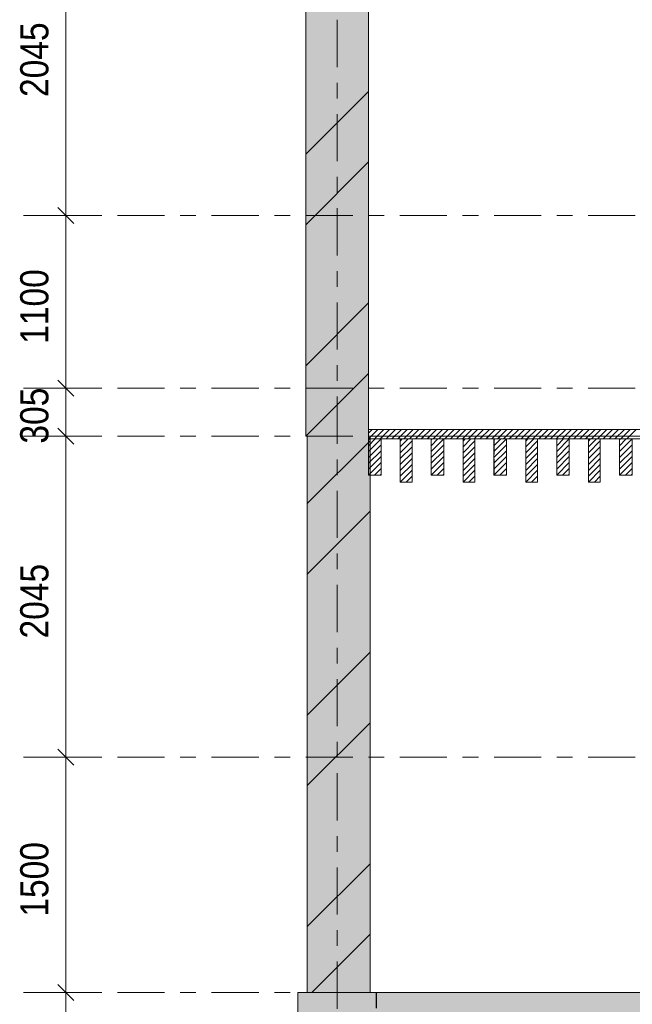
# Model space of a CAD drawing. Header units: millimetres. Extents: x -923 to -82, y -1402 to -808.
# Tile 4 of 109: x -881 to -842, y -1296 to -1234. Entities that reach past the tile are written whole.
import ezdxf

# ---------------------------------------------------------------- set-up
doc = ezdxf.new("R2010")
doc.units = ezdxf.units.MM
for name, pattern in [('XKITLINE00', [0]), ('XKITLINE01', [4, 1, -1, 1, -1]), ('XKITLINE03', [6, 3, -1, 1, -1])]:
    doc.linetypes.add(name, pattern=pattern)
for name, color, linetype, lineweight in [('Offset', 4, 'Continuous', 0), ('Onderdeel', 2, 'Continuous', 0), ('Stramien', 4, 'Continuous', 0)]:
    doc.layers.add(name, color=color, linetype=linetype, lineweight=lineweight)
doc.styles.add('ARIAL', font='arial.ttf')

msp = doc.modelspace()

# ---------------------------------------------------------------- hatches: boundary and pattern name
at = {"layer": 'Onderdeel'}
for points in [[(-858.818, -1260.256), (-862.818, -1260.256), (-862.818, -1225.756), (-858.818, -1225.756)], [(-858.718, -1295.706), (-862.718, -1295.706), (-862.718, -1260.256), (-858.718, -1260.256)], [(-858.317, -1305.706), (-863.317, -1305.706), (-863.317, -1295.706), (-858.317, -1295.706)], [(-802.669, -1298.206), (-858.32, -1298.206), (-858.32, -1295.706), (-802.669, -1295.706)]]:
    msp.add_hatch(color=256, dxfattribs=at).paths.add_polyline_path(points, flags=17)

# ---------------------------------------------------------------- linework, layer by layer
at = {"layer": 'Offset', "linetype": 'XKITLINE00', "lineweight": 0}
for p, q in [((-878.111, -1246.206), (-878.111, -1225.756)), ((-878.62, -1245.697), (-877.602, -1246.715)), ((-878.62, -1245.697), (-877.602, -1246.715)), ((-880.271, -1246.206), (-876.311, -1246.206)), ((-880.271, -1246.206), (-876.311, -1246.206)), ((-878.111, -1257.206), (-878.111, -1246.206)), ((-878.62, -1256.697), (-877.602, -1257.715)), ((-878.62, -1256.697), (-877.602, -1257.715)), ((-880.271, -1257.206), (-876.311, -1257.206)), ((-880.271, -1257.206), (-876.311, -1257.206)), ((-878.111, -1260.256), (-878.111, -1257.206)), ((-880.271, -1260.256), (-876.311, -1260.256)), ((-880.271, -1260.256), (-876.311, -1260.256)), ((-878.62, -1259.747), (-877.602, -1260.765)), ((-878.62, -1259.747), (-877.602, -1260.765)), ((-878.111, -1280.706), (-878.111, -1260.256)), ((-878.62, -1280.197), (-877.602, -1281.215)), ((-878.62, -1280.197), (-877.602, -1281.215)), ((-880.271, -1280.706), (-876.311, -1280.706)), ((-880.271, -1280.706), (-876.311, -1280.706)), ((-878.111, -1295.706), (-878.111, -1280.706)), ((-878.62, -1295.197), (-877.602, -1296.215)), ((-878.62, -1295.197), (-877.602, -1296.215)), ((-875.951, -1295.706), (-879.911, -1295.706)), ((-875.951, -1295.706), (-879.911, -1295.706)), ((-878.111, -1301.206), (-878.111, -1295.706))]:
    msp.add_line(p, q, dxfattribs=at)
at = {"layer": 'Offset'}
for p in [(-878.111, -1246.206), (-878.111, -1246.206), (-878.111, -1257.206), (-878.111, -1257.206), (-878.111, -1260.256), (-878.111, -1260.256), (-878.111, -1280.706), (-878.111, -1280.706), (-878.111, -1295.706), (-878.111, -1295.706)]:
    msp.add_point(p, dxfattribs=at)
at = {"layer": 'Onderdeel', "linetype": 'XKITLINE00', "lineweight": 0}
for p, q in [((-862.818, -1225.756), (-862.818, -1260.256)), ((-858.818, -1225.756), (-858.818, -1260.256)), ((-858.807, -1228.236), (-858.807, -1259.836)), ((-858.818, -1238.301), (-862.818, -1242.301)), ((-858.818, -1242.791), (-862.818, -1246.791)), ((-858.818, -1251.771), (-862.818, -1255.771)), ((-858.818, -1256.261), (-862.808, -1260.251)), ((-862.818, -1260.256), (-862.718, -1260.256)), ((-862.718, -1295.706), (-862.718, -1260.256)), ((-858.818, -1260.436), (-858.218, -1259.836)), ((-858.818, -1260.062), (-858.592, -1259.836)), ((-858.818, -1260.436), (-858.818, -1259.836)), ((-802.667, -1259.836), (-858.818, -1259.836)), ((-858.818, -1260.436), (-858.818, -1260.256)), ((-802.667, -1260.256), (-858.818, -1260.256)), ((-858.818, -1260.256), (-858.718, -1260.256)), ((-858.718, -1295.706), (-858.718, -1260.256)), ((-858.444, -1260.436), (-857.844, -1259.836)), ((-858.07, -1260.436), (-857.47, -1259.836)), ((-858.07, -1260.436), (-857.891, -1260.258)), ((-857.696, -1260.436), (-857.096, -1259.836)), ((-857.696, -1260.436), (-857.584, -1260.324)), ((-857.322, -1260.436), (-856.722, -1259.836)), ((-857.162, -1260.277), (-857.142, -1260.256)), ((-856.948, -1260.436), (-856.348, -1259.836)), ((-856.91, -1260.399), (-856.768, -1260.256)), ((-856.574, -1260.436), (-855.974, -1259.836)), ((-856.56, -1260.423), (-856.394, -1260.256)), ((-856.2, -1260.436), (-855.6, -1259.836)), ((-856.2, -1260.436), (-856.024, -1260.261)), ((-855.826, -1260.436), (-855.226, -1259.836)), ((-855.826, -1260.436), (-855.668, -1260.279)), ((-855.452, -1260.436), (-854.852, -1259.836)), ((-855.452, -1260.436), (-855.313, -1260.297)), ((-855.077, -1260.436), (-854.477, -1259.836)), ((-855.077, -1260.436), (-854.96, -1260.318)), ((-854.703, -1260.436), (-854.103, -1259.836)), ((-854.329, -1260.436), (-853.729, -1259.836)), ((-853.955, -1260.436), (-853.355, -1259.836)), ((-853.581, -1260.436), (-852.981, -1259.836)), ((-853.453, -1260.309), (-853.401, -1260.256)), ((-853.207, -1260.436), (-852.607, -1259.836)), ((-853.122, -1260.351), (-853.027, -1260.256)), ((-852.833, -1260.436), (-852.233, -1259.836)), ((-852.773, -1260.377), (-852.653, -1260.256)), ((-852.459, -1260.436), (-851.859, -1259.836)), ((-852.42, -1260.397), (-852.279, -1260.256)), ((-852.085, -1260.436), (-851.485, -1259.836)), ((-852.058, -1260.409), (-851.905, -1260.256)), ((-851.711, -1260.436), (-851.111, -1259.836)), ((-851.689, -1260.415), (-851.531, -1260.256)), ((-851.337, -1260.436), (-850.737, -1259.836)), ((-851.321, -1260.42), (-851.157, -1260.256)), ((-850.963, -1260.436), (-850.363, -1259.836)), ((-850.952, -1260.426), (-850.783, -1260.256)), ((-850.589, -1260.436), (-849.989, -1259.836)), ((-850.583, -1260.431), (-850.409, -1260.256)), ((-850.215, -1260.436), (-849.615, -1259.836)), ((-850.214, -1260.436), (-850.035, -1260.256)), ((-849.841, -1260.436), (-849.241, -1259.836)), ((-849.841, -1260.436), (-849.665, -1260.261)), ((-849.467, -1260.436), (-848.867, -1259.836)), ((-849.467, -1260.436), (-849.296, -1260.266)), ((-849.093, -1260.436), (-848.493, -1259.836)), ((-849.093, -1260.436), (-848.928, -1260.272)), ((-848.718, -1260.436), (-848.118, -1259.836)), ((-848.718, -1260.436), (-848.559, -1260.277)), ((-848.344, -1260.436), (-847.744, -1259.836)), ((-848.344, -1260.436), (-848.19, -1260.282)), ((-847.97, -1260.436), (-847.37, -1259.836)), ((-847.97, -1260.436), (-847.822, -1260.288)), ((-847.596, -1260.436), (-846.996, -1259.836)), ((-847.596, -1260.436), (-847.453, -1260.293)), ((-847.222, -1260.436), (-846.622, -1259.836)), ((-847.222, -1260.436), (-847.085, -1260.299)), ((-846.848, -1260.436), (-846.248, -1259.836)), ((-846.848, -1260.436), (-846.717, -1260.305)), ((-846.474, -1260.436), (-845.874, -1259.836)), ((-846.474, -1260.436), (-846.349, -1260.311)), ((-846.1, -1260.436), (-845.5, -1259.836)), ((-846.1, -1260.436), (-845.981, -1260.318)), ((-845.726, -1260.436), (-845.126, -1259.836)), ((-845.726, -1260.436), (-845.614, -1260.324)), ((-845.352, -1260.436), (-844.752, -1259.836)), ((-845.352, -1260.436), (-845.247, -1260.332)), ((-844.978, -1260.436), (-844.378, -1259.836)), ((-844.604, -1260.436), (-844.004, -1259.836)), ((-844.23, -1260.436), (-843.63, -1259.836)), ((-843.856, -1260.436), (-843.256, -1259.836)), ((-843.482, -1260.436), (-842.882, -1259.836)), ((-843.108, -1260.436), (-842.508, -1259.836)), ((-842.734, -1260.436), (-842.134, -1259.836)), ((-842.359, -1260.436), (-841.759, -1259.836)), ((-858.718, -1260.559), (-862.718, -1264.559)), ((-858.818, -1260.436), (-858.818, -1260.436)), ((-858.818, -1260.436), (-858.818, -1260.436)), ((-858.818, -1260.436), (-858.818, -1260.436)), ((-858.818, -1260.866), (-858.388, -1260.436)), ((-858.818, -1260.492), (-858.762, -1260.436)), ((-858.818, -1260.436), (-802.667, -1260.436)), ((-858.818, -1260.436), (-802.667, -1260.436)), ((-858.818, -1260.436), (-858.018, -1260.436)), ((-858.818, -1262.736), (-858.818, -1260.436)), ((-858.818, -1261.24), (-858.018, -1260.44)), ((-858.818, -1261.614), (-858.018, -1260.814)), ((-858.444, -1260.436), (-858.378, -1260.37)), ((-858.018, -1262.736), (-858.018, -1260.436)), ((-856.793, -1260.942), (-856.288, -1260.436)), ((-856.793, -1260.568), (-856.662, -1260.436)), ((-856.043, -1260.436), (-856.793, -1260.436)), ((-856.793, -1260.436), (-856.793, -1263.186)), ((-856.793, -1261.316), (-856.043, -1260.566)), ((-856.793, -1261.69), (-856.043, -1260.94)), ((-856.043, -1260.436), (-856.043, -1263.186)), ((-854.818, -1260.866), (-854.388, -1260.436)), ((-854.818, -1260.492), (-854.762, -1260.436)), ((-854.818, -1262.736), (-854.818, -1260.436)), ((-854.818, -1260.436), (-854.018, -1260.436)), ((-854.818, -1261.24), (-854.018, -1260.44)), ((-854.818, -1261.614), (-854.018, -1260.814)), ((-854.703, -1260.436), (-854.611, -1260.344)), ((-854.329, -1260.436), (-854.284, -1260.391)), ((-854.018, -1262.736), (-854.018, -1260.436)), ((-852.793, -1260.942), (-852.288, -1260.436)), ((-852.793, -1260.568), (-852.662, -1260.436)), ((-852.793, -1263.186), (-852.793, -1260.436)), ((-852.793, -1260.436), (-852.043, -1260.436)), ((-852.793, -1261.316), (-852.043, -1260.566)), ((-852.793, -1261.69), (-852.043, -1260.94)), ((-852.043, -1260.436), (-852.043, -1263.186)), ((-850.818, -1260.866), (-850.388, -1260.436)), ((-850.818, -1260.492), (-850.762, -1260.436)), ((-850.818, -1262.736), (-850.818, -1260.436)), ((-850.818, -1260.436), (-850.018, -1260.436)), ((-850.818, -1261.24), (-850.018, -1260.44)), ((-850.818, -1261.614), (-850.018, -1260.814)), ((-850.018, -1262.736), (-850.018, -1260.436)), ((-848.793, -1260.942), (-848.288, -1260.436)), ((-848.793, -1260.568), (-848.662, -1260.436)), ((-848.793, -1263.186), (-848.793, -1260.436)), ((-848.793, -1260.436), (-848.043, -1260.436)), ((-848.793, -1261.316), (-848.043, -1260.566)), ((-848.793, -1261.69), (-848.043, -1260.94)), ((-848.043, -1260.436), (-848.043, -1263.186)), ((-846.818, -1260.866), (-846.388, -1260.436)), ((-846.818, -1260.492), (-846.762, -1260.436)), ((-846.818, -1262.736), (-846.818, -1260.436)), ((-846.818, -1260.436), (-846.018, -1260.436)), ((-846.818, -1261.24), (-846.018, -1260.44)), ((-846.818, -1261.614), (-846.018, -1260.814)), ((-846.018, -1262.736), (-846.018, -1260.436)), ((-844.978, -1260.436), (-844.881, -1260.34)), ((-844.793, -1260.942), (-844.288, -1260.436)), ((-844.793, -1260.568), (-844.662, -1260.436)), ((-844.793, -1263.186), (-844.793, -1260.436)), ((-844.793, -1260.436), (-844.043, -1260.436)), ((-844.793, -1261.316), (-844.043, -1260.566)), ((-844.793, -1261.69), (-844.043, -1260.94)), ((-844.604, -1260.436), (-844.516, -1260.349)), ((-844.23, -1260.436), (-844.153, -1260.359)), ((-844.043, -1260.436), (-844.043, -1263.186)), ((-843.856, -1260.436), (-843.792, -1260.373)), ((-843.482, -1260.436), (-843.437, -1260.392)), ((-843.108, -1260.436), (-843.095, -1260.424)), ((-842.818, -1260.866), (-842.388, -1260.436)), ((-842.818, -1260.492), (-842.762, -1260.436)), ((-842.818, -1262.736), (-842.818, -1260.436)), ((-842.818, -1260.436), (-842.018, -1260.436)), ((-842.818, -1261.24), (-842.018, -1260.44)), ((-842.818, -1261.614), (-842.018, -1260.814)), ((-842.018, -1262.736), (-842.018, -1260.436)), ((-858.818, -1261.988), (-858.018, -1261.188)), ((-858.818, -1262.362), (-858.018, -1261.562)), ((-856.793, -1262.064), (-856.043, -1261.314)), ((-854.818, -1261.988), (-854.018, -1261.188)), ((-854.818, -1262.362), (-854.018, -1261.562)), ((-852.793, -1262.064), (-852.043, -1261.314)), ((-850.818, -1261.988), (-850.018, -1261.188)), ((-850.818, -1262.362), (-850.018, -1261.562)), ((-848.793, -1262.064), (-848.043, -1261.314)), ((-846.818, -1261.988), (-846.018, -1261.188)), ((-846.818, -1262.362), (-846.018, -1261.562)), ((-844.793, -1262.064), (-844.043, -1261.314)), ((-842.818, -1261.988), (-842.018, -1261.188)), ((-842.818, -1262.362), (-842.018, -1261.562)), ((-858.818, -1262.736), (-858.018, -1261.936)), ((-856.793, -1262.438), (-856.043, -1261.688)), ((-856.793, -1262.812), (-856.043, -1262.062)), ((-854.818, -1262.736), (-854.018, -1261.936)), ((-852.793, -1262.438), (-852.043, -1261.688)), ((-852.793, -1262.812), (-852.043, -1262.062)), ((-850.818, -1262.736), (-850.018, -1261.936)), ((-848.793, -1262.438), (-848.043, -1261.688)), ((-848.793, -1262.812), (-848.043, -1262.062)), ((-846.818, -1262.736), (-846.018, -1261.936)), ((-844.793, -1262.438), (-844.043, -1261.688)), ((-844.793, -1262.812), (-844.043, -1262.062)), ((-842.818, -1262.736), (-842.018, -1261.936)), ((-858.818, -1262.736), (-858.818, -1262.736)), ((-858.818, -1262.736), (-858.018, -1262.736)), ((-858.718, -1262.736), (-858.718, -1295.706)), ((-858.718, -1262.736), (-858.718, -1295.706)), ((-858.444, -1262.736), (-858.018, -1262.31)), ((-858.07, -1262.736), (-858.018, -1262.684)), ((-858.018, -1262.736), (-858.018, -1262.736)), ((-856.793, -1263.186), (-856.043, -1262.436)), ((-856.419, -1263.186), (-856.043, -1262.81)), ((-854.818, -1262.736), (-854.818, -1262.736)), ((-854.018, -1262.736), (-854.818, -1262.736)), ((-854.444, -1262.736), (-854.018, -1262.31)), ((-854.07, -1262.736), (-854.018, -1262.684)), ((-854.018, -1262.736), (-854.018, -1262.736)), ((-852.793, -1263.186), (-852.043, -1262.436)), ((-852.419, -1263.186), (-852.043, -1262.81)), ((-850.818, -1262.736), (-850.818, -1262.736)), ((-850.018, -1262.736), (-850.818, -1262.736)), ((-850.444, -1262.736), (-850.018, -1262.31)), ((-850.07, -1262.736), (-850.018, -1262.684)), ((-850.018, -1262.736), (-850.018, -1262.736)), ((-848.793, -1263.186), (-848.043, -1262.436)), ((-848.419, -1263.186), (-848.043, -1262.81)), ((-846.818, -1262.736), (-846.818, -1262.736)), ((-846.018, -1262.736), (-846.818, -1262.736)), ((-846.444, -1262.736), (-846.018, -1262.31)), ((-846.07, -1262.736), (-846.018, -1262.684)), ((-846.018, -1262.736), (-846.018, -1262.736)), ((-844.793, -1263.186), (-844.043, -1262.436)), ((-844.419, -1263.186), (-844.043, -1262.81)), ((-842.818, -1262.736), (-842.818, -1262.736)), ((-842.018, -1262.736), (-842.818, -1262.736)), ((-842.444, -1262.736), (-842.018, -1262.31)), ((-842.07, -1262.736), (-842.018, -1262.684)), ((-842.018, -1262.736), (-842.018, -1262.736)), ((-856.793, -1263.186), (-856.793, -1263.186)), ((-856.793, -1263.186), (-856.043, -1263.186)), ((-856.045, -1263.186), (-856.044, -1263.186)), ((-852.793, -1263.186), (-852.793, -1263.186)), ((-852.793, -1263.186), (-852.043, -1263.186)), ((-852.045, -1263.186), (-852.044, -1263.186)), ((-848.793, -1263.186), (-848.793, -1263.186)), ((-848.793, -1263.186), (-848.043, -1263.186)), ((-848.045, -1263.186), (-848.044, -1263.186)), ((-844.793, -1263.186), (-844.793, -1263.186)), ((-844.793, -1263.186), (-844.043, -1263.186)), ((-844.045, -1263.186), (-844.044, -1263.186)), ((-858.718, -1265.049), (-862.718, -1269.049)), ((-858.718, -1274.029), (-862.718, -1278.029)), ((-858.718, -1278.519), (-862.718, -1282.519)), ((-858.718, -1287.5), (-862.718, -1291.5)), ((-858.718, -1291.99), (-862.435, -1295.706)), ((-863.317, -1305.706), (-863.317, -1295.706)), ((-863.317, -1295.706), (-862.718, -1295.706)), ((-862.718, -1295.706), (-858.718, -1295.706)), ((-858.718, -1295.706), (-858.32, -1295.706)), ((-858.316, -1295.706), (-858.32, -1295.706)), ((-858.316, -1295.706), (-858.317, -1295.706)), ((-858.317, -1295.706), (-858.316, -1295.706)), ((-858.317, -1295.706), (-802.669, -1295.706))]:
    msp.add_line(p, q, dxfattribs=at)
at = {"layer": 'Onderdeel', "linetype": 'XKITLINE01', "lineweight": 0}
for p, q in [((-858.807, -1225.756), (-858.807, -1260.256)), ((-862.818, -1260.256), (-862.816, -1260.256)), ((-862.718, -1260.256), (-862.716, -1260.256)), ((-862.718, -1260.256), (-862.716, -1260.256)), ((-858.818, -1260.256), (-858.816, -1260.256)), ((-858.818, -1260.256), (-858.816, -1260.256)), ((-858.816, -1259.836), (-858.817, -1259.836)), ((-858.817, -1259.836), (-802.669, -1259.836)), ((-858.817, -1260.436), (-858.817, -1259.836)), ((-858.817, -1259.836), (-858.817, -1260.436)), ((-858.817, -1260.256), (-858.817, -1260.436)), ((-858.816, -1260.256), (-858.817, -1260.256)), ((-858.817, -1260.256), (-802.669, -1260.256)), ((-858.817, -1260.436), (-858.817, -1260.256)), ((-858.807, -1259.836), (-858.807, -1260.256)), ((-817.882, -1260.256), (-858.807, -1260.256)), ((-858.718, -1260.256), (-858.718, -1295.706)), ((-802.818, -1260.256), (-858.718, -1260.256)), ((-858.718, -1260.256), (-858.718, -1262.736)), ((-858.718, -1260.256), (-858.718, -1260.256)), ((-858.718, -1260.256), (-858.717, -1260.256)), ((-858.718, -1260.256), (-858.718, -1295.706)), ((-858.718, -1260.256), (-858.716, -1260.256)), ((-858.718, -1260.256), (-858.718, -1262.736)), ((-802.817, -1260.256), (-858.717, -1260.256)), ((-858.717, -1260.256), (-858.717, -1295.706)), ((-858.717, -1260.256), (-858.717, -1295.706)), ((-858.717, -1260.256), (-858.717, -1295.706)), ((-858.717, -1295.706), (-858.717, -1260.256)), ((-858.817, -1260.436), (-858.818, -1260.436)), ((-858.817, -1260.436), (-858.818, -1260.436)), ((-802.67, -1260.436), (-858.817, -1260.436)), ((-802.669, -1260.436), (-858.817, -1260.436)), ((-858.016, -1260.436), (-858.817, -1260.436)), ((-858.817, -1260.436), (-858.817, -1262.736)), ((-858.817, -1262.736), (-858.817, -1260.436)), ((-858.018, -1260.436), (-858.017, -1260.436)), ((-858.017, -1260.436), (-858.017, -1262.736)), ((-858.017, -1262.736), (-858.017, -1260.436)), ((-856.042, -1260.436), (-856.792, -1260.436)), ((-856.792, -1260.436), (-856.792, -1263.186)), ((-856.042, -1260.436), (-856.042, -1263.186)), ((-854.016, -1260.436), (-854.817, -1260.436)), ((-854.817, -1260.436), (-854.817, -1262.736)), ((-854.817, -1262.736), (-854.817, -1260.436)), ((-854.018, -1260.436), (-854.017, -1260.436)), ((-854.017, -1262.736), (-854.017, -1260.436)), ((-854.017, -1260.436), (-854.017, -1262.736)), ((-852.042, -1260.436), (-852.792, -1260.436)), ((-852.792, -1260.436), (-852.792, -1263.186)), ((-852.042, -1263.186), (-852.042, -1260.436)), ((-850.817, -1262.736), (-850.817, -1260.436)), ((-850.016, -1260.436), (-850.817, -1260.436)), ((-850.817, -1260.436), (-850.817, -1262.736)), ((-850.018, -1260.436), (-850.017, -1260.436)), ((-850.017, -1260.436), (-850.017, -1262.736)), ((-850.017, -1262.736), (-850.017, -1260.436)), ((-848.042, -1260.436), (-848.792, -1260.436)), ((-848.792, -1260.436), (-848.792, -1263.186)), ((-848.042, -1263.186), (-848.042, -1260.436)), ((-846.817, -1262.736), (-846.817, -1260.436)), ((-846.016, -1260.436), (-846.817, -1260.436)), ((-846.817, -1260.436), (-846.817, -1262.736)), ((-846.018, -1260.436), (-846.017, -1260.436)), ((-846.017, -1260.436), (-846.017, -1262.736)), ((-846.017, -1262.736), (-846.017, -1260.436)), ((-844.042, -1260.436), (-844.792, -1260.436)), ((-844.792, -1260.436), (-844.792, -1263.186)), ((-844.042, -1263.186), (-844.042, -1260.436)), ((-842.817, -1262.736), (-842.817, -1260.436)), ((-842.016, -1260.436), (-842.817, -1260.436)), ((-842.817, -1260.436), (-842.817, -1262.736)), ((-842.018, -1260.436), (-842.017, -1260.436)), ((-842.017, -1260.436), (-842.017, -1262.736)), ((-842.017, -1262.736), (-842.017, -1260.436)), ((-858.817, -1262.736), (-858.016, -1262.736)), ((-858.017, -1262.736), (-858.018, -1262.736)), ((-858.018, -1262.736), (-858.017, -1262.736)), ((-854.817, -1262.736), (-854.016, -1262.736)), ((-854.018, -1262.736), (-854.017, -1262.736)), ((-854.017, -1262.736), (-854.018, -1262.736)), ((-850.817, -1262.736), (-850.016, -1262.736)), ((-850.018, -1262.736), (-850.017, -1262.736)), ((-850.017, -1262.736), (-850.018, -1262.736)), ((-846.817, -1262.736), (-846.016, -1262.736)), ((-846.018, -1262.736), (-846.017, -1262.736)), ((-846.017, -1262.736), (-846.018, -1262.736)), ((-842.817, -1262.736), (-842.016, -1262.736)), ((-842.018, -1262.736), (-842.017, -1262.736)), ((-842.017, -1262.736), (-842.018, -1262.736)), ((-856.792, -1263.186), (-856.042, -1263.186)), ((-852.792, -1263.186), (-852.042, -1263.186)), ((-848.792, -1263.186), (-848.042, -1263.186)), ((-844.792, -1263.186), (-844.042, -1263.186)), ((-863.317, -1295.706), (-863.314, -1295.706)), ((-818.289, -1295.706), (-858.718, -1295.706)), ((-858.718, -1295.706), (-858.717, -1295.706)), ((-858.718, -1295.706), (-858.718, -1295.706)), ((-818.288, -1295.706), (-858.717, -1295.706)), ((-858.717, -1295.706), (-858.716, -1295.706)), ((-858.32, -1295.706), (-858.32, -1298.206)), ((-858.32, -1295.706), (-858.316, -1295.706)), ((-858.32, -1295.706), (-858.32, -1295.706)), ((-858.319, -1295.706), (-858.315, -1295.706)), ((-858.319, -1298.206), (-858.319, -1295.706)), ((-858.317, -1295.706), (-858.314, -1295.706)), ((-858.317, -1295.706), (-858.316, -1295.706)), ((-858.316, -1295.706), (-858.317, -1295.706)), ((-858.317, -1295.706), (-858.316, -1295.706)), ((-858.316, -1295.706), (-858.316, -1295.706)), ((-858.316, -1295.706), (-858.316, -1305.706)), ((-858.316, -1295.706), (-802.669, -1295.706)), ((-858.316, -1295.706), (-858.316, -1295.706)), ((-858.316, -1295.706), (-858.316, -1298.206)), ((-858.316, -1295.706), (-802.669, -1295.706)), ((-858.316, -1295.706), (-802.67, -1295.706))]:
    msp.add_line(p, q, dxfattribs=at)
at = {"layer": 'Stramien', "linetype": 'XKITLINE03', "lineweight": 0}
for p, q in [((-860.815, -1338.741), (-860.815, -1151.206)), ((-880.815, -1246.206), (-445.815, -1246.206)), ((-880.815, -1257.206), (-445.815, -1257.206)), ((-880.815, -1260.256), (-445.815, -1260.256)), ((-880.815, -1280.706), (-445.815, -1280.706)), ((-880.815, -1295.706), (-445.815, -1295.706))]:
    msp.add_line(p, q, dxfattribs=at)

# ---------------------------------------------------------------- texts
at = {"layer": 'Offset', "style": 'ARIAL', "width": 0.85}
for s, p in [('2045', (-879.221, -1238.651)), ('1100', (-879.221, -1254.376)), ('305', (-879.221, -1260.734)), ('2045', (-879.221, -1273.151)), ('1500', (-879.221, -1290.876))]:
    msp.add_text(s, height=1.8, rotation=90.00021, dxfattribs=at).set_placement(p)

doc.saveas('drawing.dxf')
